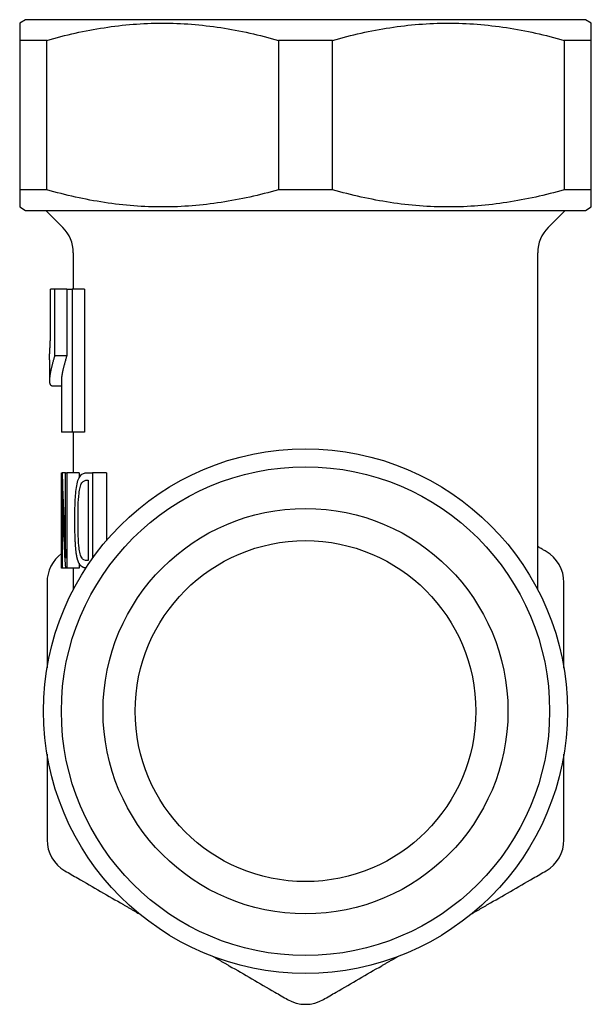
# Model space of a CAD drawing. Header units: millimetres. Extents: x 8 to 293, y 12 to 171.
# Tile 1 of 5: x 27 to 51, y 130 to 171. Entities that reach past the tile are written whole.
import ezdxf

# ---------------------------------------------------------------- set-up
doc = ezdxf.new("R2010")
doc.units = ezdxf.units.MM

msp = doc.modelspace()

# ---------------------------------------------------------------- linework, layer by layer
at = {"color": 7, "linetype": 'Continuous', "lineweight": 30}
for p, q in [((27.25, 171.148), (27, 171.004)), ((39, 171.148), (27.25, 171.148)), ((50.75, 171.148), (39, 171.148)), ((51, 171.004), (50.75, 171.148)), ((28.135, 170.282), (27, 170.282)), ((27, 170.282), (27, 164.014)), ((28.135, 164.014), (28.135, 170.282)), ((40.135, 170.282), (37.865, 170.282)), ((37.865, 170.282), (37.865, 164.014)), ((40.135, 164.014), (40.135, 170.282)), ((51, 170.282), (49.865, 170.282)), ((49.865, 170.282), (49.865, 164.014)), ((51, 164.014), (51, 170.282)), ((28.135, 164.014), (27, 164.014)), ((40.135, 164.014), (37.865, 164.014)), ((51, 164.014), (49.865, 164.014)), ((27, 163.293), (27.25, 163.148)), ((27.25, 163.148), (50.75, 163.148)), ((28.1, 163.148), (28.811, 162.438)), ((49.189, 162.438), (49.9, 163.148)), ((50.75, 163.148), (51, 163.293)), ((29.25, 161.377), (29.25, 159.848)), ((48.75, 147.241), (48.75, 161.377)), ((28.298, 158.025), (28.298, 159.848)), ((28.466, 159.848), (28.298, 159.848)), ((28.466, 159.848), (28.466, 157.054)), ((28.977, 159.848), (28.466, 159.848)), ((28.977, 159.848), (28.977, 157.054)), ((28.977, 159.848), (29.199, 159.848)), ((29.199, 159.848), (29.199, 153.848)), ((29.723, 159.848), (29.199, 159.848)), ((29.723, 159.848), (29.723, 153.848)), ((28.977, 157.054), (28.466, 157.054)), ((28.25, 156.877), (28.25, 156.016)), ((28.381, 155.793), (28.75, 155.793)), ((28.75, 156.016), (28.75, 153.848)), ((29.199, 153.848), (28.75, 153.848)), ((29.723, 153.848), (29.199, 153.848)), ((29.25, 153.848), (29.25, 152.148)), ((28.762, 148.148), (28.762, 152.148)), ((28.762, 152.148), (28.782, 152.148)), ((28.918, 152.148), (28.782, 152.148)), ((28.918, 150.061), (28.918, 152.148)), ((28.918, 152.148), (28.98, 152.148)), ((28.98, 152.148), (28.98, 148.148)), ((29.492, 152.148), (28.98, 152.148)), ((29.492, 152.148), (29.492, 151.928)), ((29.83, 152.148), (30.064, 152.148)), ((30.642, 152.148), (30.064, 152.148)), ((30.064, 152.148), (30.064, 148.563)), ((30.642, 152.148), (30.642, 149.3)), ((29.833, 151.837), (29.869, 151.837)), ((29.869, 151.837), (29.869, 148.46)), ((28.782, 150.217), (28.782, 148.148)), ((28.921, 149.455), (28.89, 149.455)), ((29.492, 148.352), (29.492, 148.148)), ((29.869, 148.46), (29.822, 148.46)), ((28.782, 148.148), (28.762, 148.148)), ((28.918, 148.148), (28.782, 148.148)), ((28.98, 148.148), (28.918, 148.148)), ((29.492, 148.148), (28.98, 148.148)), ((29.25, 148.148), (29.25, 147.241))]:
    msp.add_line(p, q, dxfattribs=at)
for radius in [11, 10.25, 8.5, 7.15]:
    msp.add_circle((39, 142.148), radius, dxfattribs=at)
for centre, start, end in [((27.75, 161.377), 0, 45), ((50.25, 161.377), 135, 180), ((29.65, 147.547), 126.2985, 180), ((48.35, 147.547), 0, 60), ((29.65, 136.75), 180, 240), ((48.35, 136.75), 300, 0), ((39, 131.352), 240, 300)]:
    msp.add_arc(centre, 1.5, start, end, dxfattribs=at)
for centre, major_axis, ratio, start_param, end_param in [((39, 154.614), (0, 31.287), 0.327607, 1.649687, 1.73644), ((39, 153.733), (0, 30.998), 0.330664, 1.662801, 1.751957)]:
    msp.add_ellipse(centre, major_axis=major_axis, ratio=ratio, start_param=start_param, end_param=end_param, dxfattribs=at)
for points, knots in [([(27, 171.004), (27, 171.004), (27, 170.938), (27, 170.69), (27, 170.508), (27, 170.282)], [0, 0, 0, 0, 0.5, 0.5, 1, 1, 1, 1]), ([(28.135, 170.282), (28.934, 170.508), (29.737, 170.689), (31.352, 170.937), (32.164, 171.003), (33.8, 171.005), (34.626, 170.94), (36.257, 170.691), (37.064, 170.509), (37.865, 170.282)], [0, 0, 0, 0, 0.25, 0.25, 0.5, 0.5, 0.75, 0.75, 1, 1, 1, 1]), ([(40.135, 170.282), (40.934, 170.508), (41.737, 170.689), (43.352, 170.937), (44.164, 171.003), (45.8, 171.005), (46.626, 170.94), (48.257, 170.691), (49.064, 170.509), (49.865, 170.282)], [0, 0, 0, 0, 0.25, 0.25, 0.5, 0.5, 0.75, 0.75, 1, 1, 1, 1]), ([(51, 170.282), (51, 170.508), (51, 170.69), (51, 170.938), (51, 171.004), (51, 171.004)], [0, 0, 0, 0, 0.5, 0.5, 1, 1, 1, 1]), ([(27, 164.014), (27, 163.788), (27, 163.607), (27, 163.359), (27, 163.293), (27, 163.293)], [0, 0, 0, 0, 0.5, 0.5, 1, 1, 1, 1]), ([(37.865, 164.014), (37.066, 163.788), (36.263, 163.607), (34.648, 163.36), (33.836, 163.294), (32.2, 163.292), (31.374, 163.357), (29.743, 163.606), (28.936, 163.788), (28.135, 164.014)], [0, 0, 0, 0, 0.25, 0.25, 0.5, 0.5, 0.75, 0.75, 1, 1, 1, 1]), ([(49.865, 164.014), (49.066, 163.788), (48.263, 163.607), (46.648, 163.36), (45.836, 163.294), (44.2, 163.292), (43.374, 163.357), (41.743, 163.606), (40.936, 163.788), (40.135, 164.014)], [0, 0, 0, 0, 0.25, 0.25, 0.5, 0.5, 0.75, 0.75, 1, 1, 1, 1]), ([(51, 163.293), (51, 163.293), (51, 163.359), (51, 163.607), (51, 163.788), (51, 164.014)], [0, 0, 0, 0, 0.5, 0.5, 1, 1, 1, 1]), ([(28.25, 156.877), (28.25, 156.88), (28.25, 156.889), (28.25, 156.904), (28.25, 156.925), (28.251, 156.946), (28.251, 156.965), (28.252, 156.985), (28.253, 157.005), (28.254, 157.027), (28.255, 157.051), (28.256, 157.078), (28.257, 157.106), (28.259, 157.136), (28.26, 157.169), (28.262, 157.205), (28.265, 157.242), (28.267, 157.279), (28.269, 157.318), (28.271, 157.358), (28.274, 157.399), (28.276, 157.438), (28.278, 157.472), (28.279, 157.503), (28.281, 157.535), (28.283, 157.568), (28.284, 157.603), (28.286, 157.64), (28.287, 157.677), (28.289, 157.716), (28.29, 157.755), (28.291, 157.795), (28.293, 157.835), (28.294, 157.887), (28.296, 157.95), (28.297, 158), (28.298, 158.025)], [0, 0, 0, 0, 0.011072, 0.040095, 0.069165, 0.098236, 0.122637, 0.147038, 0.171469, 0.1959, 0.225827, 0.255754, 0.285742, 0.31573, 0.351114, 0.386527, 0.420951, 0.455382, 0.489806, 0.524529, 0.559262, 0.593982, 0.617908, 0.641834, 0.665839, 0.689843, 0.716112, 0.7424, 0.768689, 0.79496, 0.82171, 0.84847, 0.875236, 0.901994, 0.950988, 1, 1, 1, 1]), ([(28.466, 157.054), (28.46, 157.031), (28.447, 156.984), (28.428, 156.916), (28.41, 156.849), (28.393, 156.784), (28.377, 156.721), (28.361, 156.66), (28.347, 156.6), (28.333, 156.543), (28.32, 156.487), (28.309, 156.438), (28.301, 156.397), (28.294, 156.363), (28.287, 156.329), (28.281, 156.296), (28.275, 156.265), (28.271, 156.236), (28.267, 156.211), (28.264, 156.189), (28.261, 156.167), (28.258, 156.14), (28.254, 156.108), (28.252, 156.071), (28.25, 156.037), (28.25, 156.009), (28.251, 155.986), (28.252, 155.966), (28.253, 155.948), (28.256, 155.931), (28.259, 155.915), (28.262, 155.9), (28.266, 155.885), (28.271, 155.872), (28.277, 155.859), (28.284, 155.845), (28.294, 155.832), (28.304, 155.821), (28.314, 155.813), (28.325, 155.806), (28.334, 155.802), (28.345, 155.798), (28.357, 155.795), (28.369, 155.794), (28.378, 155.794), (28.381, 155.794)], [0, 0, 0, 0, 0.029349, 0.058708, 0.088095, 0.117481, 0.146912, 0.176344, 0.205982, 0.235619, 0.265306, 0.294993, 0.315215, 0.335439, 0.355661, 0.375921, 0.396181, 0.416441, 0.431874, 0.447307, 0.462748, 0.478188, 0.507533, 0.53689, 0.566253, 0.595617, 0.615229, 0.634842, 0.654454, 0.67423, 0.694008, 0.713784, 0.733599, 0.753415, 0.77323, 0.799829, 0.826428, 0.853069, 0.879709, 0.899272, 0.918835, 0.938415, 0.957994, 0.984095, 1, 1, 1, 1]), ([(28.977, 157.054), (28.97, 157.031), (28.957, 156.985), (28.937, 156.917), (28.919, 156.851), (28.901, 156.787), (28.884, 156.724), (28.868, 156.663), (28.852, 156.604), (28.838, 156.547), (28.825, 156.491), (28.813, 156.443), (28.804, 156.403), (28.797, 156.368), (28.79, 156.335), (28.783, 156.302), (28.778, 156.27), (28.773, 156.242), (28.769, 156.217), (28.765, 156.195), (28.762, 156.173), (28.759, 156.146), (28.755, 156.114), (28.752, 156.077), (28.75, 156.045), (28.75, 156.025), (28.75, 156.016)], [0, 0, 0, 0, 0.0496257, 0.0992694, 0.1489581, 0.1986466, 0.2484107, 0.2981746, 0.348285, 0.3983952, 0.4485877, 0.4987801, 0.5329655, 0.5671526, 0.6013379, 0.6355856, 0.669835, 0.7040826, 0.7301687, 0.7562549, 0.7823538, 0.8084528, 0.8580701, 0.90771, 0.9573603, 1, 1, 1, 1]), ([(29.316, 150.162), (29.316, 150.393), (29.319, 150.623), (29.337, 151.08), (29.35, 151.31), (29.397, 151.629), (29.417, 151.73), (29.474, 151.9), (29.509, 151.968), (29.589, 152.069), (29.634, 152.101), (29.729, 152.141), (29.778, 152.146), (29.83, 152.148)], [0, 0, 0, 0, 0.25, 0.25, 0.5, 0.5, 0.625, 0.625, 0.75, 0.75, 0.875, 0.875, 1, 1, 1, 1]), ([(28.793, 150.885), (28.791, 150.954), (28.79, 151.025), (28.787, 151.165), (28.785, 151.235), (28.781, 151.446), (28.778, 151.586), (28.776, 151.726)], [0, 0, 0, 0, 0.25, 0.25, 0.5, 0.5, 1, 1, 1, 1]), ([(28.776, 151.726), (28.777, 151.601), (28.778, 151.476), (28.779, 151.225), (28.78, 151.099), (28.781, 150.721), (28.782, 150.469), (28.782, 150.217)], [0, 0, 0, 0, 0.25, 0.25, 0.5, 0.5, 1, 1, 1, 1]), ([(29.45, 150.215), (29.45, 150.396), (29.452, 150.576), (29.463, 150.936), (29.471, 151.115), (29.501, 151.374), (29.514, 151.46), (29.553, 151.608), (29.58, 151.671), (29.642, 151.764), (29.678, 151.793), (29.753, 151.83), (29.792, 151.835), (29.833, 151.837)], [0, 0, 0, 0, 0.25, 0.25, 0.5, 0.5, 0.625, 0.625, 0.75, 0.75, 0.875, 0.875, 1, 1, 1, 1]), ([(28.935, 148.562), (28.929, 148.811), (28.925, 149.06), (28.919, 149.56), (28.918, 149.81), (28.918, 150.061)], [0, 0, 0, 0, 0.5, 0.5, 1, 1, 1, 1]), ([(29.782, 148.151), (29.781, 148.151), (29.772, 148.151), (29.755, 148.153), (29.733, 148.157), (29.71, 148.163), (29.688, 148.17), (29.666, 148.179), (29.644, 148.189), (29.623, 148.202), (29.604, 148.215), (29.588, 148.228), (29.573, 148.241), (29.559, 148.256), (29.545, 148.271), (29.532, 148.289), (29.519, 148.307), (29.506, 148.328), (29.493, 148.349), (29.481, 148.372), (29.47, 148.396), (29.459, 148.421), (29.449, 148.449), (29.439, 148.477), (29.43, 148.508), (29.421, 148.54), (29.413, 148.572), (29.405, 148.604), (29.399, 148.637), (29.393, 148.67), (29.387, 148.704), (29.381, 148.746), (29.374, 148.798), (29.366, 148.858), (29.36, 148.918), (29.354, 148.979), (29.349, 149.038), (29.345, 149.099), (29.341, 149.159), (29.337, 149.225), (29.333, 149.296), (29.33, 149.372), (29.327, 149.448), (29.324, 149.533), (29.322, 149.627), (29.32, 149.729), (29.318, 149.834), (29.317, 149.942), (29.316, 150.052), (29.316, 150.125), (29.316, 150.162)], [0, 0, 0, 0, 0.003359, 0.022918, 0.042467, 0.062009, 0.081907, 0.101825, 0.121744, 0.141652, 0.161543, 0.175884, 0.190235, 0.204584, 0.218923, 0.233591, 0.248272, 0.262951, 0.277617, 0.291994, 0.306387, 0.320779, 0.335155, 0.350069, 0.365, 0.379932, 0.394847, 0.40873, 0.422628, 0.436535, 0.45044, 0.464328, 0.488082, 0.511844, 0.535598, 0.558416, 0.581244, 0.604081, 0.626919, 0.649746, 0.678221, 0.706702, 0.735182, 0.763657, 0.801603, 0.839551, 0.877498, 0.91833, 0.959165, 1, 1, 1, 1]), ([(29.822, 148.46), (29.78, 148.462), (29.739, 148.468), (29.662, 148.51), (29.625, 148.546), (29.563, 148.656), (29.538, 148.729), (29.503, 148.896), (29.493, 148.987), (29.468, 149.265), (29.46, 149.454), (29.451, 149.834), (29.45, 150.025), (29.45, 150.215)], [0, 0, 0, 0, 0.125, 0.125, 0.25, 0.25, 0.375, 0.375, 0.5, 0.5, 0.75, 0.75, 1, 1, 1, 1]), ([(28.89, 149.455), (28.895, 149.366), (28.9, 149.277), (28.904, 149.187), (28.909, 149.098), (28.913, 149.007), (28.918, 148.917), (28.923, 148.8), (28.929, 148.681), (28.935, 148.562)], [0, 0, 0, 0, 0.0002802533, 0.0002802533, 0.0002802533, 0.0005605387, 0.0005605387, 0.0005605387, 0.0009273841, 0.0009273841, 0.0009273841, 0.0009273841]), ([(49.1, 148.846), (49.055, 148.872), (48.965, 148.924), (48.848, 148.991), (48.777, 149.032), (48.75, 149.048)], [0, 0, 0, 0, 0.388331, 0.773342, 1, 1, 1, 1]), ([(28.15, 144.711), (28.15, 144.667), (28.15, 144.58), (28.15, 144.449), (28.15, 144.317), (28.15, 144.186), (28.15, 144.066), (28.15, 143.99), (28.15, 143.959)], [0, 0, 0, 0, 0.175723, 0.351041, 0.525996, 0.700628, 0.874977, 1, 1, 1, 1]), ([(49.85, 143.957), (49.85, 143.962), (49.85, 144.009), (49.85, 144.097), (49.85, 144.221), (49.85, 144.345), (49.85, 144.467), (49.85, 144.589), (49.85, 144.67), (49.85, 144.711)], [0, 0, 0, 0, 0.019411, 0.18406, 0.348969, 0.51122, 0.673787, 0.836703, 1, 1, 1, 1]), ([(28.15, 140.34), (28.15, 140.335), (28.15, 140.288), (28.15, 140.199), (28.15, 140.075), (28.15, 139.952), (28.15, 139.83), (28.15, 139.708), (28.15, 139.627), (28.15, 139.586)], [0, 0, 0, 0, 0.019958, 0.184516, 0.349333, 0.511493, 0.673969, 0.836794, 1, 1, 1, 1]), ([(49.85, 139.586), (49.85, 139.63), (49.85, 139.717), (49.85, 139.848), (49.85, 139.979), (49.85, 140.111), (49.85, 140.231), (49.85, 140.307), (49.85, 140.339)], [0, 0, 0, 0, 0.175401, 0.350399, 0.525033, 0.699345, 0.873375, 1, 1, 1, 1]), ([(31.356, 134.033), (31.394, 134.011), (31.469, 133.968), (31.583, 133.902), (31.697, 133.837), (31.811, 133.771), (31.914, 133.711), (31.98, 133.673), (32.008, 133.657)], [0, 0, 0, 0, 0.17559, 0.350777, 0.5256, 0.7001, 0.874318, 1, 1, 1, 1]), ([(45.991, 133.656), (45.996, 133.659), (46.036, 133.682), (46.113, 133.726), (46.22, 133.789), (46.327, 133.85), (46.433, 133.911), (46.539, 133.972), (46.609, 134.013), (46.644, 134.033)], [0, 0, 0, 0, 0.0196999, 0.1843008, 0.3491612, 0.511364, 0.6738832, 0.8367511, 1, 1, 1, 1]), ([(35.141, 131.848), (35.146, 131.845), (35.186, 131.822), (35.263, 131.778), (35.37, 131.715), (35.477, 131.654), (35.583, 131.593), (35.689, 131.532), (35.759, 131.491), (35.794, 131.471)], [0, 0, 0, 0, 0.019893, 0.184462, 0.34929, 0.51146, 0.673947, 0.836783, 1, 1, 1, 1]), ([(42.206, 131.471), (42.244, 131.493), (42.319, 131.536), (42.433, 131.602), (42.547, 131.667), (42.661, 131.733), (42.764, 131.793), (42.83, 131.831), (42.858, 131.847)], [0, 0, 0, 0, 0.175483, 0.350563, 0.52528, 0.699673, 0.873785, 1, 1, 1, 1])]:
    msp.add_open_spline(points, degree=3, knots=knots, dxfattribs=at)
for points in [[(28.15, 147.547), (28.15, 147.341), (28.15, 147.134), (28.15, 146.926)], [(49.85, 146.926), (49.85, 147.134), (49.85, 147.341), (49.85, 147.547)], [(28.15, 146.926), (28.15, 146.178), (28.15, 145.447), (28.15, 144.711)], [(49.85, 144.711), (49.85, 145.447), (49.85, 146.178), (49.85, 146.926)], [(28.15, 139.586), (28.15, 138.85), (28.15, 138.118), (28.15, 137.371)], [(49.85, 137.371), (49.85, 138.118), (49.85, 138.85), (49.85, 139.586)], [(28.15, 137.371), (28.15, 137.163), (28.15, 136.956), (28.15, 136.75)], [(49.85, 136.75), (49.85, 136.956), (49.85, 137.163), (49.85, 137.371)], [(28.9, 135.451), (29.078, 135.348), (29.257, 135.245), (29.437, 135.141)], [(29.437, 135.141), (30.085, 134.767), (30.718, 134.401), (31.356, 134.033)], [(46.644, 134.033), (47.282, 134.401), (47.915, 134.767), (48.563, 135.141)], [(48.563, 135.141), (48.743, 135.245), (48.922, 135.348), (49.1, 135.451)], [(35.794, 131.471), (36.432, 131.103), (37.065, 130.737), (37.713, 130.363)], [(40.287, 130.363), (40.935, 130.737), (41.568, 131.103), (42.206, 131.471)], [(37.713, 130.363), (37.893, 130.259), (38.072, 130.156), (38.25, 130.053)], [(39.75, 130.053), (39.928, 130.156), (40.107, 130.259), (40.287, 130.363)]]:
    msp.add_open_spline(points, degree=3, dxfattribs=at)

doc.saveas('drawing.dxf')
